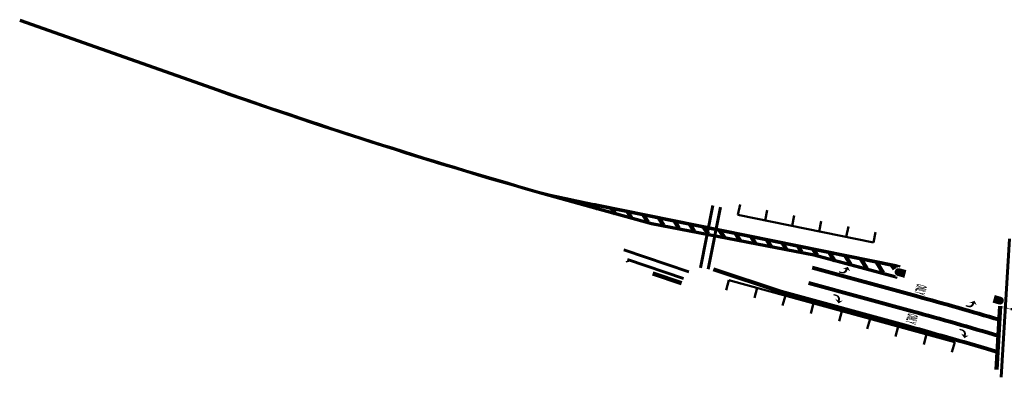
# Model space of a CAD drawing. Extents: x 386988 to 388869, y 98037 to 113648.
# Tile 2 of 8: x 386988 to 387740, y 99083 to 99356. Entities that reach past the tile are written whole.
import ezdxf
from ezdxf.enums import TextEntityAlignment as Align

# ---------------------------------------------------------------- set-up
doc = ezdxf.new("R2010")
doc.units = 0
doc.header["$MEASUREMENT"] = 0
doc.linetypes.add('PM1', pattern=[50, 0, 12.5, -37.5])
for name, color, linetype, lineweight in [('P_PATH', 2, 'Continuous', 30), ('P_PM', 7, 'Continuous', 25), ('P_PM_12_Yellow', 2, 'Continuous', 106), ('P_PM_18', 7, 'Continuous', 158), ('P_PM_4', 7, 'Continuous', 50), ('P_PM_4_Yellow', 2, 'Continuous', 50), ('P_PM_6', 7, 'Continuous', 60), ('P_PM_8', 7, 'Continuous', 80), ('P_PM_LaneLine_50', 7, 'PM1', 50), ('P_PM_Text', 7, 'Continuous', 25)]:
    doc.layers.add(name, color=color, linetype=linetype, lineweight=lineweight)
doc.styles.add('Style-DOT_FONT_35', font='ariblk.ttf')

# ---------------------------------------------------------------- blocks, each defined once
blk = doc.blocks.new('*U31')
at = {"layer": 'P_PM_4'}
blk.add_line((0, -8), (0, 0), dxfattribs=at)
blk = doc.blocks.new('*U32')
at = {"layer": 'P_PM_4', "lineweight": -2, "rotation": 344.6459510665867}
for p in [(387529.83, 99157.45), (387551.4, 99151.53), (387572.96, 99145.61), (387594.53, 99139.68), (387616.1, 99133.76), (387637.66, 99127.84), (387659.23, 99121.92), (387680.8, 99116), (387702.37, 99110.07)]:
    blk.add_blockref('*U31', p, dxfattribs=at)
blk = doc.blocks.new('*U33')
at = {"layer": 'P_PM_4'}
blk.add_line((0, 8), (0, 0), dxfattribs=at)
blk = doc.blocks.new('*U34')
at = {"layer": 'P_PM_4', "lineweight": -2, "rotation": 348.5326814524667}
for p in [(387536.7, 99207.2), (387557.41, 99203), (387578.11, 99198.8), (387598.82, 99194.6), (387619.53, 99190.4), (387640.23, 99186.2)]:
    blk.add_blockref('*U33', p, dxfattribs=at)
blk = doc.blocks.new('MAT2L')
at = {"layer": 'P_PM', "linetype": 'Continuous', "lineweight": 25}
blk.add_hatch(color=7, dxfattribs=at).paths.add_polyline_path([(2, 0), (3, 0), (3, 2.59), (3, 2.51, 0.414213), (-0.28, 5.79), (-0.19, 5.79), (-0.86, 5.79), (-0.2, 8), (-3, 5.5), (-0.21, 1.94), (-0.87, 4.2), (-0.3, 4.2, -0.414216), (2, 1.93)])
blk = doc.blocks.new('MONLY')
at = {"layer": 'P_PM', "color": 7, "linetype": 'Continuous', "style": 'Style-DOT_FONT_35', "width": 0.16875}
blk.add_text('ONLY', height=8, dxfattribs=at).set_placement((0, 0), align=Align.MIDDLE_CENTER)
blk = doc.blocks.new('MAT2R')
at = {"layer": 'P_PM', "linetype": 'Continuous', "lineweight": 25}
blk.add_hatch(color=7, dxfattribs=at).paths.add_polyline_path([(-2, 0), (-3, 0), (-3, 2.59), (-3, 2.51, -0.414213), (0.28, 5.79), (0.19, 5.79), (0.86, 5.79), (0.2, 8), (3, 5.5), (0.21, 1.94), (0.87, 4.2), (0.3, 4.2, 0.414216), (-2, 1.93)])

msp = doc.modelspace()

# ---------------------------------------------------------------- hatches: boundary and pattern name
at = {"layer": 'P_PATH'}
h = msp.add_hatch(color=256, dxfattribs=at)
h.dxf.hatch_style = 1
h.paths.add_polyline_path([(387660.15, 99165.9, 1), (387658.83, 99161.08), (387663.66, 99159.76), (387664.97, 99164.58)], flags=17)
h.paths.add_polyline_path([(387658.7, 99160.6), (387663.52, 99159.28), (387663.66, 99159.76), (387658.83, 99161.08, -1), (387660.15, 99165.9), (387664.97, 99164.58), (387665.11, 99165.07), (387660.28, 99166.38, 1)])
h = msp.add_hatch(color=256, dxfattribs=at)
h.dxf.hatch_style = 1
h.paths.add_polyline_path([(387732.87, 99145.49), (387731.45, 99140.69, -0.000394), (387736.25, 99139.28, 1), (387737.66, 99144.08, 0.000394)])
at = {"layer": 'P_PM_Text'}
h = msp.add_hatch(color=256, dxfattribs=at)
h.dxf.hatch_style = 1
h.paths.add_polyline_path([(387731.45, 99140.69), (387731.31, 99140.21, -0.000394), (387736.11, 99138.8, 1), (387737.8, 99144.56, 0.000394), (387733.01, 99145.97), (387732.87, 99145.49, -0.000394), (387737.66, 99144.08, -1), (387736.25, 99139.28, 0.000394)])

# ---------------------------------------------------------------- linework, layer by layer
at = {"layer": 'P_PM_12_Yellow', "flags": 128}
for points in [[(387428.1, 99214.31), (387430.2, 99211.19)], [(387440.33, 99211.83), (387443.08, 99207.67)], [(387452.47, 99209.37), (387455.16, 99205.24)], [(387464.52, 99206.93), (387467.82, 99201.78)], [(387476.49, 99204.5), (387479.82, 99199.22)], [(387488.38, 99202.09), (387491.56, 99196.95)], [(387500.19, 99199.69), (387503.23, 99194.69)], [(387510.75, 99197.55), (387514.07, 99192.6)], [(387522.97, 99195.07), (387526.15, 99190.27)], [(387535.11, 99192.61), (387538.13, 99187.95)], [(387547.15, 99190.16), (387549.93, 99185.68)], [(387559.12, 99187.74), (387561.87, 99183.37)], [(387571, 99185.32), (387573.62, 99181.1)], [(387582.81, 99182.93), (387585.3, 99178.85)], [(387594.46, 99180.57), (387597.29, 99176.35)], [(387606.68, 99178.09), (387610.77, 99171.9)], [(387618.81, 99175.63), (387622.75, 99169.57)], [(387630.85, 99173.18), (387635.31, 99166.22)], [(387642.81, 99170.76), (387647.71, 99162.99)], [(387654.7, 99168.35), (387656.25, 99165.84)]]:
    msp.add_lwpolyline(points, dxfattribs=at)
at = {"layer": 'P_PM_18'}
msp.add_line((387471.74, 99162.36), (387493.69, 99155.03), dxfattribs=at)
at = {"layer": 'P_PM_18', "flags": 128}
msp.add_lwpolyline([(387737.2, 99137.44), (387734.28, 99089.03)], dxfattribs=at)
at = {"layer": 'P_PM_4', "flags": 128}
for points in [[(387640.23, 99186.2), (387536.7, 99207.2)], [(387529.83, 99157.45), (387702.37, 99110.07)]]:
    msp.add_lwpolyline(points, dxfattribs=at)
at = {"layer": 'P_PM_4_Yellow', "flags": 128}
for points in [[(386987.81, 99355.48), (387139.04, 99302.14, 0.018096), (387429.14, 99211.48), (387470.67, 99200.13), (387594.7, 99176.18), (387658.33, 99159.23)], [(386988.08, 99356.27), (387139.31, 99302.93, 0.015796), (387392.14, 99222.64, 0.001792), (387430.01, 99214.78), (387657.29, 99168.67), (387660.66, 99167.75)], [(387658.72, 99167.42), (387657.1, 99167.86), (387429.85, 99213.96, -0.001219), (387404.08, 99219.28, 0.001562), (387429.36, 99212.29), (387470.86, 99200.95), (387594.89, 99176.99), (387656.85, 99160.49)]]:
    msp.add_lwpolyline(points, format="xyb", dxfattribs=at)
at = {"layer": 'P_PM_6'}
for p, q in [((387508.16, 99166.86), (387517.49, 99214.3)), ((387514.04, 99165.7), (387523.38, 99213.14)), ((387449.43, 99180.48), (387499.18, 99163.62)), ((387452.2, 99171.12), (387452.13, 99172.12)), ((387452.4, 99173.14), (387495.12, 99158.66))]:
    msp.add_line(p, q, dxfattribs=at)
at = {"layer": 'P_PM_6', "flags": 128}
msp.add_lwpolyline([(387737.93, 99083.15), (387744.31, 99188.94)], dxfattribs=at)
at = {"layer": 'P_PM_8', "flags": 128}
for points in [[(387518.11, 99165.7), (387569.6, 99148.66), (387666.62, 99122.15, -0.005679), (387735.1, 99102.6, -0.004902)], [(387593.48, 99167.01), (387672.94, 99145.3, -0.005236), (387736.58, 99127.2, -0.004508)], [(387590.58, 99155.37), (387669.78, 99133.73, -0.005457), (387735.84, 99114.9, -0.004705)]]:
    msp.add_lwpolyline(points, format="xyb", dxfattribs=at)
at = {"layer": 'P_PM_LaneLine_50', "ltscale": 0.012}
msp.add_arc((387757.66, 99195.46), 61.47, 251.72713, 340.41223, dxfattribs=at)
at = {"layer": 'P_PM_Text'}
msp.add_line((387663.52, 99159.28), (387665.11, 99165.07), dxfattribs=at)

# ---------------------------------------------------------------- block references
at = {"layer": 'P_PM'}
for name, p, rotation in [('MAT2L', (387614.63, 99166.07), 254.7186066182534), ('MAT2R', (387609.12, 99143.87), 254.7186066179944), ('MONLY', (387676.44, 99150.12), 254.68052714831), ('MAT2L', (387711.48, 99140.26), 253.9290576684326), ('MONLY', (387669.6, 99127.74), 254.6930360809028), ('MAT2R', (387705.37, 99117.4), 253.9207102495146)]:
    msp.add_blockref(name, p, dxfattribs=dict(at, rotation=rotation))
at = {"layer": 'P_PM_4'}
for name in ['*U34', '*U32']:
    msp.add_blockref(name, (0, 0), dxfattribs=at)

doc.saveas('drawing.dxf')
